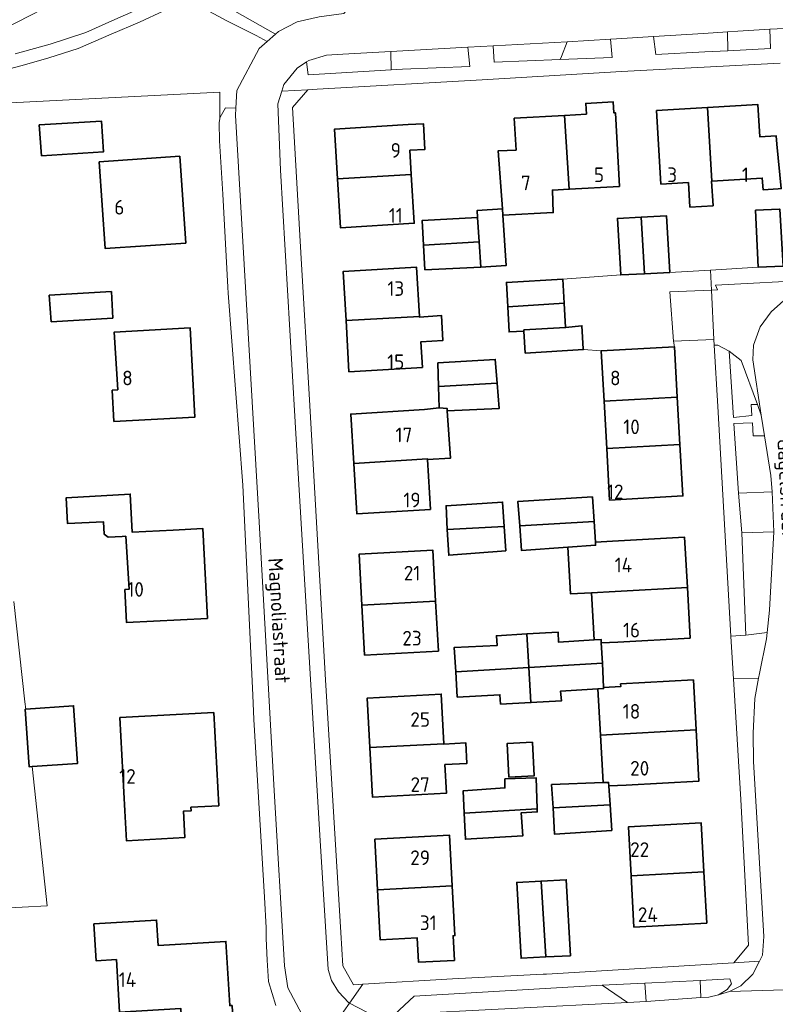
# Model space of a CAD drawing. Header units: metres. Extents: x 245598 to 248629, y 478632 to 481821.
# Tile 56 of 122: x 247038 to 247131, y 479626 to 479747. Entities that reach past the tile are written whole.
import ezdxf
from ezdxf.enums import TextEntityAlignment as Align

# ---------------------------------------------------------------- set-up
doc = ezdxf.new("R2010")
doc.units = ezdxf.units.M
for name, color, linetype, lineweight in [('B-XX-GR-GROENVOORZIENING-GV', 80, 'Continuous', 18), ('B-XX-IE-TERREINAFSCHEIDING_KUNSTMATIG_HEKWERK-G', 20, 'IE-TERREINAFSCHEIDING-KUNSTMATIG', 18), ('B-XX-OG-BEBOUWING-GV', 7, 'Continuous', 35), ('B-XX-OG-BEBOUWING-T18', 10, 'Continuous', 18), ('B-XX-OG-TERREIN_ERF-GV', 7, 'Continuous', 18), ('B-XX-OG-TOPOGRAFIE-T18', 10, 'Continuous', 18), ('B-XX-VH-VERHARDING_GESLOTEN-GV', 252, 'Continuous', 18), ('B-XX-VH-VERHARDING_OPEN-GV', 252, 'Continuous', 18)]:
    doc.layers.add(name, color=color, linetype=linetype, lineweight=lineweight)
doc.styles.add('NLCS-ISO-M-T18', font='NLCS-ISO.ttf', dxfattribs={"height": 1.8})
doc.linetypes.add('IE-TERREINAFSCHEIDING-KUNSTMATIG', pattern='A,4,[82,NLCS.SHX,S=0.75,R=90,X=0,Y=0],4,-2', length=10)

msp = doc.modelspace()

# ---------------------------------------------------------------- linework, layer by layer
at = {"layer": 'B-XX-GR-GROENVOORZIENING-GV'}
for points in [[(247037.18, 479742.88), (247041.5, 479744.08), (247045.86, 479745.51), (247049.08, 479746.93), (247051.79, 479748.14), (247054.74, 479749.34), (247057.86, 479750.28), (247058.557, 479757.66), (247052.06, 479754.32), (247030.76, 479743.37)], [(247034.93, 479736.76), (247062.37, 479738.14), (247062.37, 479734.92), (247062.4, 479735.1), (247063.07, 479736.22), (247064.33, 479736.2), (247064.47, 479738.38), (247067.2, 479743.53), (247068.17, 479744.39), (247066.82, 479745.14), (247063.23, 479746.94), (247061.1, 479748.1), (247059.62, 479748.77), (247057.68, 479748.77), (247055.47, 479748.17), (247052.49, 479746.78), (247048.98, 479745.29), (247044.93, 479743.53), (247041.32, 479742.38), (247038.04, 479741.43), (247033.93, 479740.37)], [(247031.874, 479637.579), (247041.13, 479638.067), (247039.261, 479655.2), (247038.919, 479655.176), (247038.422, 479662.269), (247038.49, 479662.274), (247038.39, 479663.19), (247037.01, 479675.51)]]:
    msp.add_lwpolyline(points, dxfattribs=at)
for points in [[(247105.66, 479751.71), (247110.065, 479751.949), (247109.8, 479753.9), (247079.71, 479750.916), (247076.623, 479750.61), (247062.31, 479749.19), (247069.19, 479745.29), (247069.59, 479745.64), (247071.86, 479746.81), (247074.59, 479747.43), (247077.63, 479747.82), (247079.53, 479750.1)], [(247121.845, 479745.387), (247115.72, 479744.993), (247115.99, 479742.81), (247122.002, 479743.117), (247124.846, 479743.262), (247124.782, 479745.576)], [(247124.846, 479743.262), (247130.1, 479743.53), (247130.01, 479745.89), (247126.09, 479745.66), (247124.782, 479745.576)], [(247105.092, 479744.364), (247095.99, 479743.86), (247096.1, 479741.86), (247104.221, 479742.185), (247104.365, 479742.546)], [(247104.221, 479742.185), (247110.61, 479742.44), (247110.43, 479744.66), (247105.092, 479744.364), (247104.365, 479742.546)], [(247083.447, 479740.915), (247083.373, 479743.156), (247077.5, 479742.83), (247075.49, 479742.69), (247073.31, 479742.07), (247073.03, 479741.89), (247073.22, 479740.28)], [(247083.447, 479740.915), (247084.82, 479741), (247093.11, 479741.32), (247092.88, 479743.682), (247083.373, 479743.156)], [(247128.476, 479699.748), (247126.48, 479705.14), (247124.99, 479706.32), (247125.527, 479698.153), (247127.8, 479698.405), (247127.716, 479699.748)], [(247129.36, 479695.887), (247127.968, 479695.887), (247127.884, 479697.482), (247125.576, 479697.405), (247126.14, 479688.82), (247130.29, 479689.01), (247130.12, 479691.03)], [(247126.57, 479683.94), (247127.06, 479671.36), (247129.69, 479671.71), (247129.98, 479674.46), (247130.49, 479684.09)], [(247114.649, 479628.585), (247114.794, 479626.335), (247121.508, 479626.792), (247121.432, 479628.913)], [(247121.432, 479628.913), (247121.508, 479626.792), (247122.51, 479626.86), (247123.7, 479627.12), (247124.78, 479627.78), (247125.3, 479628.48), (247125.08, 479629.09)], [(247114.794, 479626.335), (247114.649, 479628.585), (247109.4, 479628.33), (247112.52, 479626.18)]]:
    msp.add_lwpolyline(points, close=True, dxfattribs=at)
at = {"layer": 'B-XX-IE-TERREINAFSCHEIDING_KUNSTMATIG_HEKWERK-G'}
for points in [[(247117.7, 479715.98), (247122.703, 479716.274)], [(247122.703, 479716.274), (247128.58, 479716.62)]]:
    msp.add_lwpolyline(points, dxfattribs=at)
at = {"layer": 'B-XX-OG-BEBOUWING-GV'}
for points in [[(247107.447, 479735.433), (247104.741, 479735.285), (247105.342, 479726.218), (247111.516, 479726.556), (247111.021, 479735.628), (247110.821, 479735.617), (247110.747, 479736.966), (247107.373, 479736.782)], [(247122.345, 479736.267), (247122.873, 479727.224), (247129.083, 479727.598), (247129.17, 479726.161), (247131.049, 479726.274), (247131.406, 479726.295), (247130.873, 479731.772), (247130.773, 479732.798), (247128.777, 479732.677), (247128.538, 479736.64)], [(247097.118, 479723.803), (247097.169, 479723.04), (247103.37, 479723.34), (247103.262, 479726.105), (247105.342, 479726.218), (247104.741, 479735.285), (247098.582, 479734.949), (247098.795, 479731.044), (247096.59, 479730.93)], [(247120.004, 479727.052), (247120.186, 479724.027), (247123.03, 479724.198), (247122.849, 479727.223), (247122.873, 479727.224), (247122.345, 479736.267), (247116.071, 479735.889), (247116.614, 479726.848)], [(247040.13, 479734.14), (247040.44, 479730.33), (247048.04, 479730.8), (247047.81, 479734.58)], [(247085.72, 479731.023), (247087.562, 479731.1), (247087.431, 479734.243), (247085.524, 479734.163), (247076.447, 479733.597), (247076.828, 479727.506), (247085.906, 479728.038)], [(247047.521, 479729.58), (247048.26, 479718.917), (247058.176, 479719.604), (247057.437, 479730.267)], [(247076.828, 479727.506), (247077.205, 479721.467), (247086.281, 479722.034), (247085.906, 479728.038)], [(247097.169, 479723.04), (247097.118, 479723.803), (247094.009, 479723.593), (247094.067, 479722.736), (247094.268, 479719.743), (247094.476, 479716.646), (247097.587, 479716.855)], [(247131.668, 479716.769), (247131.232, 479723.783), (247131.18, 479723.78), (247128.26, 479723.64), (247128.58, 479716.62)], [(247094.268, 479719.743), (247094.067, 479722.736), (247087.23, 479722.36), (247087.41, 479719.336)], [(247114.583, 479715.825), (247114.183, 479722.775), (247111.27, 479722.63), (247111.679, 479715.69), (247111.68, 479715.68)], [(247114.183, 479722.775), (247114.583, 479715.825), (247117.7, 479715.98), (247117.31, 479722.93)], [(247094.476, 479716.646), (247094.268, 479719.743), (247087.41, 479719.336), (247087.59, 479716.31)], [(247086.91, 479710.58), (247086.559, 479716.63), (247077.534, 479716.106), (247077.884, 479710.062)], [(247097.769, 479711.756), (247104.725, 479712.222), (247104.56, 479715.147), (247097.6, 479714.754)], [(247041.37, 479713.19), (247041.62, 479709.93), (247049.19, 479710.37), (247049.02, 479713.63)], [(247099.752, 479708.909), (247104.895, 479709.2), (247104.725, 479712.222), (247097.769, 479711.756), (247097.944, 479708.669), (247099.76, 479708.783)], [(247077.884, 479710.062), (247078.248, 479703.775), (247087.274, 479704.299), (247087.091, 479707.459), (247089.78, 479707.6), (247089.63, 479710.67), (247086.915, 479710.486), (247086.91, 479710.58)], [(247049.122, 479701.507), (247049.329, 479697.667), (247059.306, 479698.204), (247058.716, 479709.153), (247049.382, 479708.651), (247049.8, 479701.547)], [(247104.895, 479709.2), (247099.752, 479708.909), (247099.76, 479708.783), (247099.93, 479706.075), (247107.09, 479706.51), (247107.03, 479706.6), (247106.9, 479709.42)], [(247118.265, 479706.849), (247109.261, 479706.335), (247109.614, 479700.135), (247118.618, 479700.659)], [(247096.456, 479702.377), (247096.23, 479705.29), (247089.19, 479704.86), (247089.264, 479701.951)], [(247089.33, 479699.32), (247090.31, 479699.27), (247090.33, 479698.96), (247096.7, 479699.24), (247096.456, 479702.377), (247089.264, 479701.951)], [(247109.944, 479694.349), (247118.95, 479694.819), (247118.618, 479700.659), (247109.614, 479700.135)], [(247087.888, 479692.977), (247090.72, 479693.13), (247090.33, 479698.96), (247090.31, 479699.27), (247089.33, 479699.32), (247087.519, 479699.109), (247078.47, 479698.565), (247078.836, 479692.478), (247087.883, 479693.063)], [(247118.95, 479694.819), (247109.944, 479694.349), (247110.306, 479687.986), (247119.31, 479688.5)], [(247087.888, 479692.977), (247087.883, 479693.063), (247078.836, 479692.478), (247079.208, 479686.297), (247088.257, 479686.841)], [(247050.663, 479676.995), (247050.865, 479672.935), (247060.837, 479673.43), (247060.289, 479684.475), (247056.603, 479684.292), (247051.575, 479684.042), (247051.353, 479688.727), (247043.46, 479688.26), (247043.63, 479685.1), (247048.06, 479685.31), (247048.14, 479683.79), (247048.61, 479683.43), (247050.339, 479683.51), (247050.797, 479683.539), (247051.203, 479677.029)], [(247099.243, 479684.837), (247108.389, 479685.343), (247108.19, 479688.37), (247099.02, 479687.83)], [(247090.339, 479684.363), (247097.336, 479684.736), (247097.14, 479687.74), (247090.18, 479687.3)], [(247097.336, 479684.736), (247090.339, 479684.363), (247090.51, 479681.21), (247097.53, 479681.76)], [(247108.389, 479685.343), (247099.243, 479684.837), (247099.47, 479681.78), (247105.171, 479682.187), (247108.58, 479682.43), (247108.555, 479682.816)], [(247108.58, 479682.43), (247105.171, 479682.187), (247105.495, 479676.452), (247108.087, 479676.599), (247110.973, 479676.755), (247119.866, 479677.237), (247119.531, 479683.411), (247110.638, 479682.929), (247108.555, 479682.816)], [(247088.902, 479675.555), (247088.554, 479681.827), (247079.48, 479681.325), (247079.828, 479675.061)], [(247110.973, 479676.755), (247108.087, 479676.599), (247108.415, 479670.79), (247109.26, 479670.84), (247109.282, 479670.418), (247111.311, 479670.528), (247120.203, 479671.01), (247119.866, 479677.237)], [(247079.828, 479675.061), (247080.169, 479668.914), (247089.242, 479669.416), (247088.902, 479675.555)], [(247091.376, 479666.881), (247100.37, 479667.407), (247100.127, 479671.522), (247096.38, 479671.31), (247096.48, 479670.11), (247091.19, 479669.86)], [(247100.127, 479671.522), (247100.37, 479667.407), (247109.41, 479667.924), (247109.282, 479670.418), (247109.26, 479670.84), (247108.415, 479670.79), (247104.01, 479670.53), (247103.98, 479671.74)], [(247109.41, 479667.924), (247100.37, 479667.407), (247100.618, 479663.089), (247104.4, 479663.3), (247104.26, 479664.48), (247108.867, 479664.766), (247109.57, 479664.81), (247109.563, 479664.941)], [(247100.37, 479667.407), (247091.376, 479666.881), (247091.57, 479663.76), (247096.82, 479664.04), (247096.9, 479662.89), (247100.618, 479663.089)], [(247109.177, 479659.068), (247120.937, 479659.719), (247120.602, 479665.869), (247111.646, 479665.382), (247111.664, 479665.056), (247109.563, 479664.941), (247109.57, 479664.81), (247108.867, 479664.766)], [(247089.913, 479658.022), (247089.587, 479664.12), (247080.493, 479663.634), (247080.818, 479657.536)], [(247038.49, 479662.274), (247038.422, 479662.269), (247038.919, 479655.176), (247039.261, 479655.2), (247044.866, 479655.593), (247044.368, 479662.686)], [(247058.796, 479650.21), (247062.231, 479650.395), (247061.613, 479661.859), (247050.065, 479661.238), (247050.682, 479649.773), (247050.88, 479646.088), (247058.054, 479646.473), (247057.881, 479649.71), (247058.82, 479649.76)], [(247110.18, 479653.26), (247110.208, 479652.828), (247112.322, 479652.943), (247121.279, 479653.43), (247120.937, 479659.719), (247109.177, 479659.068), (247109.494, 479653.235)], [(247080.818, 479657.536), (247081.144, 479651.433), (247090.239, 479651.92), (247090.05, 479655.453), (247092.757, 479655.601), (247092.62, 479658.122), (247089.916, 479657.975), (247089.913, 479658.022)], [(247100.802, 479658.211), (247097.683, 479658.041), (247097.907, 479653.916), (247101.026, 479654.085)], [(247092.425, 479649.48), (247101.398, 479650.014), (247101.28, 479653.82), (247097.42, 479653.69), (247097.42, 479652.58), (247092.3, 479652.23)], [(247103.339, 479650.118), (247110.358, 479650.492), (247110.208, 479652.828), (247110.18, 479653.26), (247109.494, 479653.235), (247103.16, 479653)], [(247092.425, 479649.48), (247092.57, 479646.28), (247099.62, 479646.68), (247099.44, 479649.53), (247101.41, 479649.63), (247101.398, 479650.014)], [(247110.358, 479650.492), (247103.339, 479650.118), (247103.54, 479646.88), (247110.56, 479647.36)], [(247121.906, 479642.275), (247121.578, 479648.28), (247112.608, 479647.791), (247112.937, 479641.778)], [(247090.947, 479640.549), (247090.616, 479646.757), (247081.428, 479646.267), (247081.761, 479640.032)], [(247112.937, 479641.778), (247113.282, 479635.462), (247122.251, 479635.952), (247121.906, 479642.275)], [(247102.46, 479631.79), (247101.877, 479641.123), (247098.88, 479640.96), (247099.41, 479631.63)], [(247102.46, 479631.79), (247105.49, 479631.94), (247104.96, 479641.29), (247101.877, 479641.123)], [(247081.761, 479640.032), (247082.088, 479633.894), (247086.65, 479634.137), (247086.81, 479631.135), (247091.22, 479631.37), (247091.057, 479634.401), (247091.274, 479634.413), (247090.947, 479640.549)], [(247063.862, 479625.825), (247063.582, 479625.808), (247063.113, 479633.7), (247054.771, 479633.204), (247054.586, 479636.323), (247046.87, 479635.864), (247047.139, 479631.319), (247049.649, 479631.469), (247050.033, 479625.002), (247057.572, 479625.45), (247057.86, 479620.19), (247064.18, 479620.56)]]:
    msp.add_lwpolyline(points, close=True, dxfattribs=at)
at = {"layer": 'B-XX-OG-TERREIN_ERF-GV'}
for points in [[(247131.27, 479741.74), (247111.78, 479740.72), (247094.61, 479739.67), (247074.34, 479738.53), (247073.19, 479738.46), (247071.3, 479736.26), (247072.38, 479717.72), (247073.41, 479700.31), (247075.37, 479665.89), (247077.26, 479634.82), (247077.48, 479630.7), (247078.81, 479628.36), (247079.956, 479628.429), (247090.96, 479629.09), (247102.11, 479629.67), (247102.53, 479629.69), (247125.57, 479631.07), (247127.4, 479633.23), (247126.44, 479651.16), (247125.527, 479666.009), (247125.37, 479668.57), (247125.218, 479671.266), (247123.63, 479699.49), (247123.16, 479707.06), (247123.14, 479707.72), (247118.14, 479707.53), (247118.265, 479706.849), (247118.618, 479700.659), (247118.95, 479694.819), (247119.31, 479688.5), (247110.306, 479687.986), (247109.944, 479694.349), (247109.614, 479700.135), (247109.261, 479706.335), (247107.09, 479706.51), (247099.93, 479706.075), (247099.76, 479708.783), (247097.944, 479708.669), (247097.769, 479711.756), (247097.6, 479714.754), (247104.56, 479715.147), (247111.679, 479715.69), (247111.27, 479722.63), (247114.183, 479722.775), (247117.31, 479722.93), (247117.7, 479715.98), (247122.703, 479716.274), (247128.58, 479716.62), (247128.26, 479723.64), (247131.18, 479723.78)], [(247069.24, 479625.82), (247068.33, 479628.79), (247068.18, 479631.41), (247068.08, 479634.08), (247068.08, 479635.38), (247067.86, 479639.13), (247066.53, 479661.02), (247066.4, 479664.01), (247065.23, 479688.98), (247065.17, 479689.81), (247063.38, 479713.43), (247063.34, 479714.17), (247062.72, 479725.63), (247062.31, 479732.16), (247062.27, 479734.4), (247062.37, 479734.92), (247062.37, 479738.14), (247034.93, 479736.76)], [(247131.049, 479726.274), (247129.17, 479726.161), (247129.083, 479727.598), (247122.873, 479727.224), (247122.849, 479727.223), (247123.03, 479724.198), (247120.186, 479724.027), (247120.004, 479727.052), (247116.614, 479726.848), (247116.071, 479735.889), (247122.345, 479736.267), (247128.538, 479736.64), (247128.777, 479732.677), (247130.773, 479732.798)], [(247037.01, 479675.51), (247038.39, 479663.19), (247038.49, 479662.274), (247044.368, 479662.686), (247044.866, 479655.593), (247039.261, 479655.2), (247041.13, 479638.067), (247031.874, 479637.579)]]:
    msp.add_lwpolyline(points, dxfattribs=at)
for points in [[(247097.169, 479723.04), (247097.587, 479716.855), (247094.476, 479716.646), (247087.59, 479716.31), (247087.41, 479719.336), (247087.23, 479722.36), (247094.067, 479722.736), (247094.009, 479723.593), (247097.118, 479723.803), (247096.59, 479730.93), (247098.795, 479731.044), (247098.582, 479734.949), (247104.741, 479735.285), (247107.447, 479735.433), (247107.373, 479736.782), (247110.747, 479736.966), (247110.821, 479735.617), (247111.021, 479735.628), (247111.516, 479726.556), (247105.342, 479726.218), (247103.262, 479726.105), (247103.37, 479723.34)], [(247040.13, 479734.14), (247047.81, 479734.58), (247048.04, 479730.8), (247040.44, 479730.33)], [(247085.524, 479734.163), (247087.431, 479734.243), (247087.562, 479731.1), (247085.72, 479731.023), (247085.906, 479728.038), (247086.281, 479722.034), (247077.205, 479721.467), (247076.828, 479727.506), (247076.447, 479733.597)], [(247047.521, 479729.58), (247057.437, 479730.267), (247058.176, 479719.604), (247048.26, 479718.917)], [(247077.884, 479710.062), (247077.534, 479716.106), (247086.559, 479716.63), (247086.91, 479710.58), (247086.915, 479710.486), (247089.63, 479710.67), (247089.78, 479707.6), (247087.091, 479707.459), (247087.274, 479704.299), (247078.248, 479703.775)], [(247041.37, 479713.19), (247049.02, 479713.63), (247049.19, 479710.37), (247041.62, 479709.93)], [(247049.382, 479708.651), (247058.716, 479709.153), (247059.306, 479698.204), (247049.329, 479697.667), (247049.122, 479701.507), (247049.8, 479701.547)], [(247089.33, 479699.32), (247089.264, 479701.951), (247089.19, 479704.86), (247096.23, 479705.29), (247096.456, 479702.377), (247096.7, 479699.24), (247090.33, 479698.96), (247090.72, 479693.13), (247087.888, 479692.977), (247088.257, 479686.841), (247079.208, 479686.297), (247078.836, 479692.478), (247078.47, 479698.565), (247087.519, 479699.109)], [(247056.603, 479684.292), (247060.289, 479684.475), (247060.837, 479673.43), (247050.865, 479672.935), (247050.663, 479676.995), (247051.203, 479677.029), (247050.797, 479683.539), (247050.339, 479683.51), (247048.61, 479683.43), (247048.14, 479683.79), (247048.06, 479685.31), (247043.63, 479685.1), (247043.46, 479688.26), (247051.353, 479688.727), (247051.575, 479684.042)], [(247111.311, 479670.528), (247109.282, 479670.418), (247109.41, 479667.924), (247109.563, 479664.941), (247111.664, 479665.056), (247111.646, 479665.382), (247120.602, 479665.869), (247120.937, 479659.719), (247121.279, 479653.43), (247112.322, 479652.943), (247110.208, 479652.828), (247110.358, 479650.492), (247110.56, 479647.36), (247103.54, 479646.88), (247103.339, 479650.118), (247103.16, 479653), (247109.494, 479653.235), (247109.177, 479659.068), (247108.867, 479664.766), (247104.26, 479664.48), (247104.4, 479663.3), (247100.618, 479663.089), (247096.9, 479662.89), (247096.82, 479664.04), (247091.57, 479663.76), (247091.376, 479666.881), (247091.19, 479669.86), (247096.48, 479670.11), (247096.38, 479671.31), (247100.127, 479671.522), (247103.98, 479671.74), (247104.01, 479670.53), (247108.415, 479670.79), (247108.087, 479676.599), (247105.495, 479676.452), (247105.171, 479682.187), (247099.47, 479681.78), (247099.243, 479684.837), (247099.02, 479687.83), (247108.19, 479688.37), (247108.389, 479685.343), (247108.555, 479682.816), (247110.638, 479682.929), (247119.531, 479683.411), (247119.866, 479677.237), (247120.203, 479671.01)], [(247090.339, 479684.363), (247090.18, 479687.3), (247097.14, 479687.74), (247097.336, 479684.736), (247097.53, 479681.76), (247090.51, 479681.21)], [(247079.828, 479675.061), (247079.48, 479681.325), (247088.554, 479681.827), (247088.902, 479675.555), (247089.242, 479669.416), (247080.169, 479668.914)], [(247090.05, 479655.453), (247090.239, 479651.92), (247081.144, 479651.433), (247080.818, 479657.536), (247080.493, 479663.634), (247089.587, 479664.12), (247089.913, 479658.022), (247089.916, 479657.975), (247092.62, 479658.122), (247092.757, 479655.601)], [(247050.682, 479649.773), (247050.065, 479661.238), (247061.613, 479661.859), (247062.231, 479650.395), (247058.796, 479650.21), (247058.82, 479649.76), (247057.881, 479649.71), (247058.054, 479646.473), (247050.88, 479646.088)], [(247100.802, 479658.211), (247101.026, 479654.085), (247097.907, 479653.916), (247097.683, 479658.041)], [(247092.425, 479649.48), (247092.3, 479652.23), (247097.42, 479652.58), (247097.42, 479653.69), (247101.28, 479653.82), (247101.398, 479650.014), (247101.41, 479649.63), (247099.44, 479649.53), (247099.62, 479646.68), (247092.57, 479646.28)], [(247112.937, 479641.778), (247112.608, 479647.791), (247121.578, 479648.28), (247121.906, 479642.275), (247122.251, 479635.952), (247113.282, 479635.462)], [(247090.947, 479640.549), (247091.274, 479634.413), (247091.057, 479634.401), (247091.22, 479631.37), (247086.81, 479631.135), (247086.65, 479634.137), (247082.088, 479633.894), (247081.761, 479640.032), (247081.428, 479646.267), (247090.616, 479646.757)], [(247102.46, 479631.79), (247099.41, 479631.63), (247098.88, 479640.96), (247101.877, 479641.123), (247104.96, 479641.29), (247105.49, 479631.94)], [(247063.582, 479625.808), (247063.862, 479625.825), (247064.18, 479620.56), (247057.86, 479620.19), (247057.572, 479625.45), (247050.033, 479625.002), (247049.649, 479631.469), (247047.139, 479631.319), (247046.87, 479635.864), (247054.586, 479636.323), (247054.771, 479633.204), (247063.113, 479633.7)]]:
    msp.add_lwpolyline(points, close=True, dxfattribs=at)
at = {"layer": 'B-XX-VH-VERHARDING_GESLOTEN-GV'}
msp.add_lwpolyline([(246998.23, 479726.38), (247000, 479727.296), (247004.84, 479729.8), (247016.28, 479735.86), (247030.76, 479743.37), (247052.06, 479754.32), (247058.557, 479757.66), (247076.59, 479766.93), (247105.12, 479781.63), (247129.97, 479794.31), (247145.88, 479801.52), (247147.37, 479802.19), (247150.29, 479803.49), (247153.82, 479804.44), (247162.054, 479808.291), (247173.806, 479813.788), (247209.489, 479829.678), (247225.73, 479836.874), (247224.462, 479839.728), (247174.905, 479817.825), (247134.617, 479799.735), (246993.343, 479727.334), (246994.836, 479724.553), (246996.87, 479725.67)], close=True, dxfattribs=at)
msp.add_lwpolyline([(247033.93, 479740.37), (247038.04, 479741.43), (247041.32, 479742.38), (247044.93, 479743.53), (247048.98, 479745.29), (247052.49, 479746.78), (247055.47, 479748.17), (247057.68, 479748.77), (247059.62, 479748.77), (247061.1, 479748.1), (247063.23, 479746.94), (247066.82, 479745.14), (247068.17, 479744.39), (247069.19, 479745.29), (247062.31, 479749.19), (247060.82, 479749.63), (247059.07, 479750.03), (247057.86, 479750.28), (247054.74, 479749.34), (247051.79, 479748.14), (247049.08, 479746.93), (247045.86, 479745.51), (247041.5, 479744.08), (247037.18, 479742.88)], dxfattribs=at)
at = {"layer": 'B-XX-VH-VERHARDING_OPEN-GV'}
for points in [[(247074.59, 479747.43), (247071.86, 479746.81), (247069.59, 479745.64), (247069.19, 479745.29), (247068.17, 479744.39), (247067.2, 479743.53), (247064.47, 479738.38), (247064.33, 479736.2), (247064.28, 479735.3), (247067.17, 479686.01), (247069.04, 479652.28), (247070.3, 479630.69), (247070.72, 479627.98), (247072.43, 479624.76)], [(247075.54, 479622.17), (247078.324, 479626.117), (247078.22, 479626.17), (247076.94, 479627.49), (247076.11, 479628.89), (247075.7, 479630.26), (247074.66, 479646.76), (247071.9, 479692.66), (247070.97, 479708.88), (247069.84, 479728.58), (247069.49, 479736.73), (247069.975, 479738.276), (247070.24, 479739.12), (247071.87, 479741.13), (247073.03, 479741.89), (247073.31, 479742.07), (247075.49, 479742.69), (247077.5, 479742.83), (247083.373, 479743.156), (247092.88, 479743.682), (247094.46, 479743.77), (247095.99, 479743.86), (247105.092, 479744.364), (247110.43, 479744.66), (247111.16, 479744.7), (247115.72, 479744.993), (247121.845, 479745.387), (247124.782, 479745.576), (247126.09, 479745.66), (247130.01, 479745.89), (247132.71, 479746.04)], [(247132.71, 479746.04), (247130.01, 479745.89), (247130.1, 479743.53), (247124.846, 479743.262), (247122.002, 479743.117), (247115.99, 479742.81), (247115.72, 479744.993), (247111.16, 479744.7), (247110.43, 479744.66), (247110.61, 479742.44), (247104.221, 479742.185), (247096.1, 479741.86), (247095.99, 479743.86), (247094.46, 479743.77), (247092.88, 479743.682), (247093.11, 479741.32), (247084.82, 479741), (247083.447, 479740.915), (247073.22, 479740.28), (247073.03, 479741.89), (247071.87, 479741.13), (247070.24, 479739.12), (247069.975, 479738.276), (247073.19, 479738.46), (247074.34, 479738.53), (247094.61, 479739.67), (247111.78, 479740.72), (247131.27, 479741.74)], [(247072.43, 479624.76), (247070.72, 479627.98), (247070.3, 479630.69), (247069.04, 479652.28), (247067.17, 479686.01), (247064.28, 479735.3), (247064.33, 479736.2), (247063.07, 479736.22), (247062.4, 479735.1), (247062.37, 479734.92), (247062.27, 479734.4), (247062.31, 479732.16), (247062.72, 479725.63), (247063.34, 479714.17), (247063.38, 479713.43), (247065.17, 479689.81), (247065.23, 479688.98), (247066.4, 479664.01), (247066.53, 479661.02), (247067.86, 479639.13), (247068.08, 479635.38), (247068.08, 479634.08), (247068.18, 479631.41), (247068.33, 479628.79), (247069.24, 479625.82)], [(247131.668, 479716.769), (247128.58, 479716.62), (247122.703, 479716.274), (247122.83, 479713.807), (247123.57, 479713.84), (247123.33, 479714.44), (247135.74, 479715.08)], [(247132.478, 479713.181), (247130.184, 479711.134), (247128.807, 479709.299), (247127.996, 479707.04), (247127.925, 479705.239), (247128.96, 479698.44), (247129.36, 479695.887), (247130.12, 479691.03), (247130.29, 479689.01), (247130.49, 479684.09), (247129.98, 479674.46), (247129.69, 479671.71), (247129.6, 479670.92), (247128.72, 479666.67), (247128.62, 479666.097), (247128.18, 479663.59), (247127.94, 479659.31), (247128, 479655.84), (247129.26, 479634.33), (247129.12, 479632.02), (247128.742, 479631.271), (247127.93, 479629.66), (247126.44, 479628.23), (247125.06, 479627.54), (247141.223, 479628.04)], [(247238.138, 479633.489), (247220.777, 479632.832), (247216.998, 479632.517), (247213.333, 479632.211), (247206.769, 479631.853), (247201.578, 479631.571), (247198.71, 479631.415), (247195.931, 479631.264), (247193.784, 479631.147), (247183.34, 479630.58), (247170.302, 479629.795), (247166.21, 479629.548), (247163.385, 479629.378), (247160.432, 479629.2), (247144.33, 479628.23), (247141.223, 479628.04), (247125.06, 479627.54), (247123.7, 479627.12), (247122.51, 479626.86), (247121.508, 479626.792), (247114.794, 479626.335), (247112.52, 479626.18), (247112.51, 479626.18), (247083.87, 479624.7)], [(247080.46, 479625.02), (247078.324, 479626.117), (247075.54, 479622.17)]]:
    msp.add_lwpolyline(points, dxfattribs=at)
for points in [[(247079.956, 479628.429), (247078.81, 479628.36), (247077.48, 479630.7), (247077.26, 479634.82), (247075.37, 479665.89), (247073.41, 479700.31), (247072.38, 479717.72), (247071.3, 479736.26), (247073.19, 479738.46), (247069.975, 479738.276), (247069.49, 479736.73), (247069.84, 479728.58), (247070.97, 479708.88), (247071.9, 479692.66), (247074.66, 479646.76), (247075.7, 479630.26), (247076.11, 479628.89), (247076.94, 479627.49), (247078.22, 479626.17), (247078.324, 479626.117)], [(247104.725, 479712.222), (247104.895, 479709.2), (247106.9, 479709.42), (247107.03, 479706.6), (247107.09, 479706.51), (247109.261, 479706.335), (247118.265, 479706.849), (247118.14, 479707.53), (247117.7, 479713.58), (247122.83, 479713.807), (247122.703, 479716.274), (247117.7, 479715.98), (247114.583, 479715.825), (247111.68, 479715.68), (247111.679, 479715.69), (247104.56, 479715.147)], [(247128.476, 479699.748), (247128.96, 479698.44), (247127.925, 479705.239), (247127.996, 479707.04), (247128.807, 479709.299), (247130.184, 479711.134), (247132.478, 479713.181), (247134.631, 479714.276), (247137.073, 479715.159), (247135.74, 479715.08), (247123.33, 479714.44), (247123.57, 479713.84), (247122.83, 479713.807), (247123.14, 479707.72), (247123.16, 479707.06), (247123.61, 479707.03), (247124.99, 479706.32), (247126.48, 479705.14)], [(247123.14, 479707.72), (247122.83, 479713.807), (247117.7, 479713.58), (247118.14, 479707.53)], [(247128.476, 479699.748), (247127.716, 479699.748), (247127.8, 479698.405), (247125.527, 479698.153), (247124.99, 479706.32), (247123.61, 479707.03), (247123.16, 479707.06), (247123.63, 479699.49), (247125.218, 479671.266), (247127.06, 479671.36), (247126.57, 479683.94), (247126.14, 479688.82), (247125.576, 479697.405), (247127.884, 479697.482), (247127.968, 479695.887), (247129.36, 479695.887), (247128.96, 479698.44)], [(247126.14, 479688.82), (247126.57, 479683.94), (247130.49, 479684.09), (247130.29, 479689.01)], [(247125.527, 479666.009), (247128.62, 479666.097), (247128.72, 479666.67), (247129.6, 479670.92), (247129.69, 479671.71), (247127.06, 479671.36), (247125.218, 479671.266), (247125.37, 479668.57)], [(247125.527, 479666.009), (247126.44, 479651.16), (247127.4, 479633.23), (247125.57, 479631.07), (247128.742, 479631.271), (247129.12, 479632.02), (247129.26, 479634.33), (247128, 479655.84), (247127.94, 479659.31), (247128.18, 479663.59), (247128.62, 479666.097)], [(247125.06, 479627.54), (247126.44, 479628.23), (247127.93, 479629.66), (247128.742, 479631.271), (247125.57, 479631.07), (247102.53, 479629.69), (247102.11, 479629.67), (247090.96, 479629.09), (247079.956, 479628.429), (247078.324, 479626.117), (247080.46, 479625.02), (247082.51, 479624.62), (247083.838, 479624.698), (247086.27, 479626.98), (247109.4, 479628.33), (247114.649, 479628.585), (247121.432, 479628.913), (247125.08, 479629.09), (247125.3, 479628.48), (247124.78, 479627.78), (247123.7, 479627.12)], [(247109.4, 479628.33), (247086.27, 479626.98), (247083.838, 479624.698), (247083.87, 479624.7), (247112.51, 479626.18), (247112.52, 479626.18)]]:
    msp.add_lwpolyline(points, close=True, dxfattribs=at)

# ---------------------------------------------------------------- texts
at = {"layer": 'B-XX-OG-BEBOUWING-T18', "style": 'NLCS-ISO-M-T18'}
for s, p in [('9', (247084, 479731)), ('5', (247109, 479728)), ('3', (247118, 479728)), ('1', (247127, 479728)), ('7', (247100, 479727)), ('6', (247050, 479724)), ('11', (247084, 479723)), ('13', (247084, 479714)), ('15', (247084, 479705)), ('8', (247051, 479703)), ('8', (247111, 479703)), ('10', (247113, 479697)), ('17', (247085, 479696)), ('12', (247111, 479689)), ('19', (247086, 479688)), ('14', (247112, 479680)), ('21', (247086, 479679)), ('10', (247052, 479677)), ('16', (247113, 479672)), ('23', (247086, 479671)), ('18', (247113, 479662)), ('25', (247087, 479661)), ('20', (247114, 479655)), ('12', (247051, 479654)), ('27', (247087, 479653)), ('22', (247114, 479645)), ('29', (247087, 479644)), ('24', (247115, 479637)), ('31', (247088, 479636)), ('14', (247051, 479629))]:
    msp.add_text(s, height=1.8, dxfattribs=at).set_placement(p, align=Align.MIDDLE_CENTER)
at = {"layer": 'B-XX-OG-TOPOGRAFIE-T18', "style": 'NLCS-ISO-M-T18'}
for s, rotation, p in [('Gagelstraat', 272.8, (247132.133, 479689.45)), ('Magnoliastraat', 273.4, (247069.653, 479673.178))]:
    msp.add_text(s, height=1.8, rotation=rotation, dxfattribs=at).set_placement(p, align=Align.MIDDLE_CENTER)

doc.saveas('drawing.dxf')
